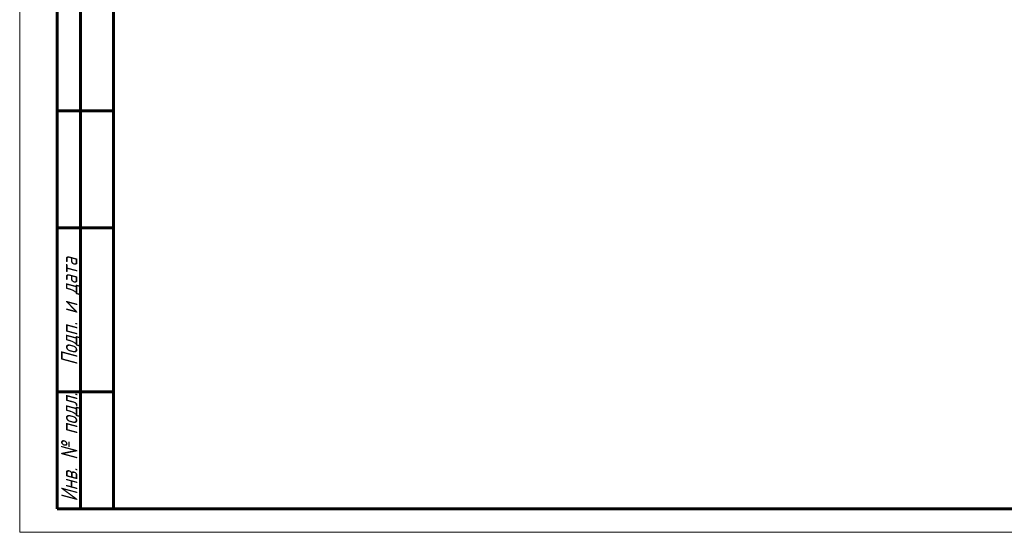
# Model space of a CAD drawing. Header units: millimetres. Extents: x 0 to 420, y 0 to 297.
# Tile 1 of 19: x 0 to 210, y 0 to 109. Entities that reach past the tile are written whole.
import ezdxf

# ---------------------------------------------------------------- set-up
doc = ezdxf.new("R2010")
doc.units = ezdxf.units.MM
doc.linetypes.add('K5LT_BASIC', pattern=[0])
doc.linetypes.add('K5LT_THIN', pattern=[0])
doc.styles.add('KTEXTSTYLE', font='GOST_AU.SHX', dxfattribs={"width": 0.96, "height": 5})

# ---------------------------------------------------------------- blocks, each defined once
blk = doc.blocks.new('U54')
at = {"color": 7, "linetype": 'K5LT_THIN', "lineweight": 18}
for p, q in [((0, 0), (0, 297)), ((420, 0), (0, 0))]:
    blk.add_line(p, q, dxfattribs=at)
at = {"color": 150, "linetype": 'K5LT_BASIC', "lineweight": 60, "true_color": 0x0080ff}
for p, q in [((20, 5), (20, 292)), ((8, 5), (8, 150)), ((13, 5), (13, 150)), ((20, 90), (8, 90)), ((20, 65), (8, 65)), ((20, 30), (8, 30)), ((20, 5), (8, 5)), ((415, 5), (20, 5))]:
    blk.add_line(p, q, dxfattribs=at)
at = {"color": 7, "char_height": 3.5, "attachment_point": 1, "rotation": 90, "style": 'KTEXTSTYLE'}
for s, insert in [('\\H5.0;\\W1.000;\\Q15;\\Q15;\\W0.965;\\H3.50;Подп. и дата', (8.82, 35.66)), ('\\H5.0;\\W1.000;\\Q15;\\Q15;\\W0.965;\\H3.50;Инв. № подл.', (8.82, 6.57))]:
    blk.add_mtext(s, dxfattribs=dict(at, insert=insert))

msp = doc.modelspace()

# ---------------------------------------------------------------- block references
msp.add_blockref('U54', (0, 0))

doc.saveas('drawing.dxf')
